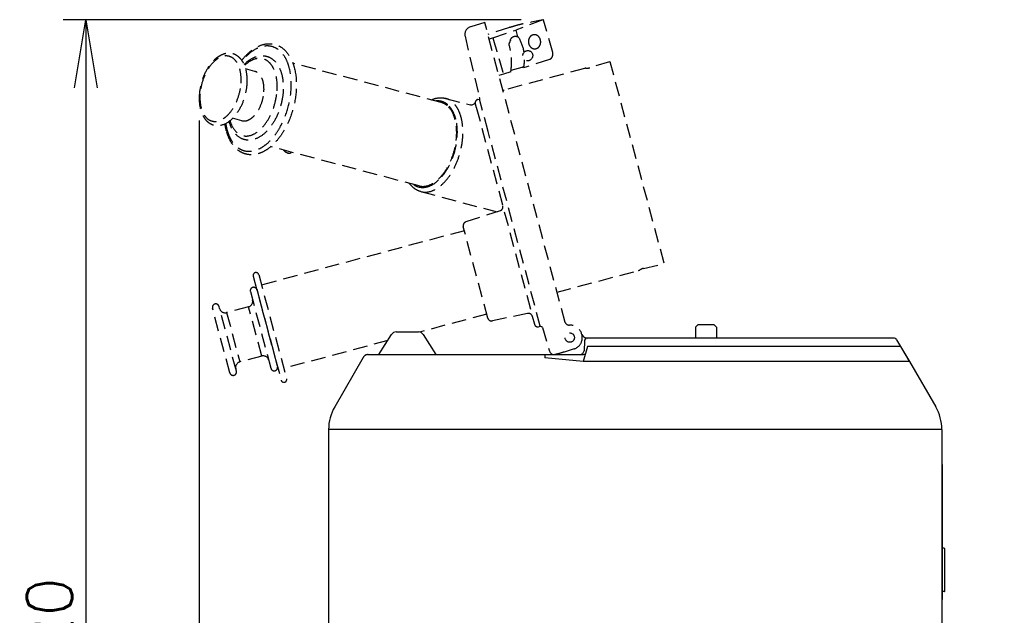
# Model space of a CAD drawing. Extents: x 460 to 8195, y 0 to 5507.
# Tile 20 of 30: x 3431 to 4298, y 1284 to 1809. Entities that reach past the tile are written whole.
import ezdxf

# ---------------------------------------------------------------- set-up
doc = ezdxf.new("R2010")
doc.units = 0
doc.header["$LTSCALE"] = 2
doc.header["$PDMODE"] = 3
doc.linetypes.add('HIDDEN', pattern=[9.525, 6.35, -3.175])
doc.layers.get('0').update_dxf_attribs({"linetype": 'CONTINUOUS'})
doc.layers.get('DEFPOINTS').update_dxf_attribs({"linetype": 'CONTINUOUS'})
doc.layers.add('DANMEN', color=7, linetype='CONTINUOUS')
doc.layers.add('SUNPOU', color=7, linetype='CONTINUOUS')
doc.styles.get("Standard").update_dxf_attribs({"font": 'romans.shx', "bigfont": 'extfont.shx'})
doc.dimstyles.get("Standard").update_dxf_attribs({"dimscale": 20, "dimtxt": 2, "dimasz": 3, "dimexe": 1, "dimexo": 1, "dimgap": 0.6, "dimtad": 3, "dimdec": 0, "dimzin": 0, "dimdsep": 46, "dimtxsty": 'STANDARD', "dimblk1": 'OPEN', "dimblk2": 'OPEN', "dimsah": 1, "dimcen": 1.5, "dimadec": 0, "dimazin": 0, "dimtfac": 1, "dimtdec": 0, "dimtmove": 0, "dimatfit": 0, "dimldrblk": 'DOTSMALL', "dimfxl": 1, "dimtvp": 1, "dimtolj": 1, "dimtzin": 0, "dimarcsym": 0})

# ---------------------------------------------------------------- blocks, each defined once
blk = doc.blocks.new('_OPEN')
at = {"color": 0, "linetype": 'ByBlock'}
for p, q in [((-1, 0.167), (0, 0)), ((0, 0), (-1, -0.167)), ((0, 0), (-1, 0))]:
    blk.add_line(p, q, dxfattribs=at)
blk = doc.blocks.new('*D45')
at = {"layer": 'DEFPOINTS', "color": 0}
for p in [(3892.11, 1808.64), (3488.75, 688.66), (3725.18, 688.66)]:
    blk.add_point(p, dxfattribs=at)
at = {"layer": 'SUNPOU', "color": 0, "lineweight": -2}
for p, q in [((3872.11, 1808.64), (3468.75, 1808.64)), ((3488.75, 1748.64), (3488.75, 748.66)), ((3705.18, 688.66), (3468.75, 688.66))]:
    blk.add_line(p, q, dxfattribs=at)
at = {"layer": 'SUNPOU', "color": 0, "lineweight": -2, "xscale": 60, "yscale": 60, "zscale": 60}
for p, rotation in [((3488.75, 1808.64), 90), ((3488.75, 688.66), 270)]:
    blk.add_blockref('_OPEN', p, dxfattribs=dict(at, rotation=rotation))
at = {"layer": 'SUNPOU', "color": 0, "insert": (3456.75, 1248.65), "char_height": 40, "attachment_point": 5, "rotation": 90}
blk.add_mtext('\\A1;1120', dxfattribs=at)
blk = doc.blocks.new('_DotSmall')
at = {"color": 0, "linetype": 'ByBlock', "const_width": 0.5}
blk.add_lwpolyline([(-0.0625, 0, 1), (0.0625, 0, 1)], format="xyb", close=True, dxfattribs=at)
blk = doc.blocks.new('*D46')
at = {"layer": 'DEFPOINTS', "color": 0}
for p in [(3588.58, 1739.73), (4297.56, 1241.72), (3588.58, 588.64)]:
    blk.add_point(p, dxfattribs=at)
at = {"layer": 'SUNPOU', "color": 0, "lineweight": -2}
for p, q in [((3588.58, 1719.73), (3588.58, 568.64)), ((4297.56, 1221.72), (4297.56, 568.64)), ((4237.56, 588.64), (3648.58, 588.64))]:
    blk.add_line(p, q, dxfattribs=at)
at = {"layer": 'SUNPOU', "color": 0, "lineweight": -2, "xscale": 60, "yscale": 60, "zscale": 60, "rotation": 180}
blk.add_blockref('_OPEN', (3588.58, 588.64), dxfattribs=at)
at = {"layer": 'SUNPOU', "color": 0, "lineweight": -2, "xscale": 60, "yscale": 60, "zscale": 60}
blk.add_blockref('_OPEN', (4297.56, 588.64), dxfattribs=at)
at = {"layer": 'SUNPOU', "color": 0, "insert": (3943.07, 620.64), "char_height": 40, "attachment_point": 5}
blk.add_mtext('\\A1;710', dxfattribs=at)

msp = doc.modelspace()

# ---------------------------------------------------------------- linework, layer by layer
at = {"color": 2, "linetype": 'Continuous'}
for p, q in [((4027.64, 1539.7), (4025.64, 1537.7)), ((4025.64, 1537.7), (4025.64, 1528.2)), ((4042.04, 1539.7), (4027.64, 1539.7)), ((4042.04, 1539.7), (4044.04, 1537.7)), ((4044.04, 1537.7), (4044.04, 1528.2)), ((3746.85, 1513.61), (3757.88, 1531.26)), ((3762.12, 1533.61), (3781.58, 1533.61)), ((3785.82, 1531.26), (3796.85, 1513.61)), ((3925.54, 1531.18), (3926.35, 1530.13)), ((4200.12, 1528.2), (3930.74, 1528.2)), ((4202.7, 1526.73), (4206.27, 1520.7)), ((3930.43, 1520.7), (3926.82, 1507.61)), ((3927.74, 1525.3), (3927.45, 1516.99)), ((4206.3, 1520.7), (3930.43, 1520.7)), ((4202.83, 1520.74), (4202.85, 1520.7)), ((4206.27, 1520.7), (4214.11, 1507.61)), ((4214.05, 1507.71), (4206.3, 1520.7)), ((3733, 1511.11), (3707.89, 1467.61)), ((3737.33, 1513.61), (3892.82, 1513.61)), ((3892.82, 1513.61), (3892.82, 1510.61)), ((3926.82, 1507.61), (3892.82, 1510.61)), ((3892.84, 1513.61), (3925.56, 1513.61)), ((4209.78, 1507.61), (3926.82, 1507.61)), ((4214.11, 1507.61), (4237.2, 1467.61)), ((3702.53, 1447.61), (3702.53, 1218.62)), ((4242.56, 1447.61), (3702.53, 1447.61)), ((4242.56, 1447.61), (4242.56, 1218.62)), ((4242.56, 1416.86), (4243.06, 1416.86)), ((4243.06, 1297.87), (4243.06, 1416.86)), ((4243.06, 1369.89), (4243.16, 1369.89)), ((4244.66, 1342.96), (4243.06, 1342.96)), ((4245.16, 1305.27), (4245.16, 1342.46)), ((4243.06, 1331.21), (4243.16, 1331.21)), ((4243.06, 1328.89), (4243.16, 1328.89)), ((4244.66, 1304.77), (4243.06, 1304.77)), ((4242.56, 1297.87), (4243.06, 1297.87))]:
    msp.add_line(p, q, dxfattribs=at)
for centre, radius, start, end in [((3762.12, 1528.61), 5, 90.00003, 147.99462), ((3781.58, 1528.61), 5, 32.00538, 89.99997), ((3930.31, 1533.18), 5, 217.56347, 270), ((3930.74, 1525.2), 3, 89.9999, 178), ((4200.12, 1525.2), 3, 30.61859, 89.99998), ((3923.95, 1517.11), 3.5, 270, 358), ((3925.56, 1519.93), 6.32, 269.95998, 276.39013), ((3742.53, 1447.61), 40, 150, 180), ((4202.56, 1447.61), 40, 0, 30), ((4244.66, 1342.46), 0.5, 0, 90), ((4244.66, 1305.27), 0.5, 270, 0)]:
    msp.add_arc(centre, radius, start, end, dxfattribs=at)
for points, knots in [([(3926.27, 1513.65), (3926.46, 1513.67), (3927.26, 1513.76), (3928.04, 1513.95), (3928.62, 1514.13)], [0, 0, 0, 0, 0.245264, 1, 1, 1, 1]), ([(4212.29, 1507.61), (4212.09, 1507.6), (4211.26, 1507.6), (4210.42, 1507.61), (4209.78, 1507.61)], [0, 0, 0, 0, 0.230855, 1, 1, 1, 1]), ([(4214.11, 1507.61), (4214.13, 1507.58), (4213.84, 1507.65), (4213.64, 1507.58), (4212.98, 1507.62), (4212.55, 1507.61), (4212.29, 1507.61)], [0, 0, 0, 0, 0.057897, 0.244691, 0.564282, 1, 1, 1, 1])]:
    msp.add_open_spline(points, degree=3, knots=knots, dxfattribs=at)
at = {"layer": 'DANMEN', "color": 4, "linetype": 'HIDDEN'}
for p, q in [((3840, 1806.14), (3827.37, 1802.28)), ((3910.83, 1541.98), (3840, 1806.14)), ((3891.21, 1808.64), (3867.36, 1799.46)), ((3891.21, 1808.64), (3881.03, 1806.53)), ((3891.3, 1808.66), (3891.21, 1808.64)), ((3899.86, 1779.83), (3891.75, 1808.3)), ((3861.73, 1801.89), (3842.81, 1795.67)), ((3847.03, 1792.66), (3867.36, 1799.46)), ((3861.76, 1801.9), (3861.73, 1801.89)), ((3861.73, 1801.89), (3861.76, 1801.9)), ((3867.36, 1799.46), (3868.92, 1793.63)), ((3822.66, 1794.16), (3835.25, 1740.26)), ((3843.85, 1791.79), (3847.03, 1792.66)), ((3862.51, 1789.34), (3862.52, 1789.39)), ((3862.52, 1789.39), (3862.54, 1790.01)), ((3870.21, 1792.49), (3870.46, 1792.09)), ((3882.04, 1778.67), (3882.13, 1778.33)), ((3801.63, 1735.76), (3670.98, 1770.37)), ((3897.03, 1773.67), (3876.11, 1766.78)), ((3949.97, 1771.6), (3932.59, 1766.35)), ((3998.05, 1594.06), (3950.51, 1771.47)), ((3637.55, 1763.15), (3629.48, 1765.28)), ((3856.5, 1760.52), (3852.52, 1759.43)), ((3863, 1762.59), (3856.5, 1760.52)), ((3927.78, 1765.65), (3857.04, 1746.7)), ((3872.69, 1766.57), (3863.13, 1764.01)), ((3874.25, 1766.19), (3873.81, 1766.77)), ((3876.11, 1766.78), (3874.25, 1766.19)), ((3805.53, 1739.33), (3827.44, 1733.52)), ((3833.86, 1738.31), (3835.31, 1738.7)), ((3835.25, 1740.26), (3835.25, 1740.26)), ((3842.97, 1710.12), (3835.31, 1738.7)), ((3827.41, 1733.53), (3827.42, 1733.53)), ((3832.59, 1731.46), (3883.82, 1540.27)), ((3626.03, 1719.66), (3618.01, 1721.79)), ((3626.03, 1719.66), (3626.03, 1719.66)), ((3888.94, 1538.53), (3842.97, 1710.12)), ((3782.15, 1662.22), (3651.48, 1696.84)), ((3666.86, 1690.97), (3666.47, 1691.07)), ((3669.95, 1691.95), (3669.36, 1691.37)), ((3783.77, 1657.19), (3850.88, 1639.41)), ((3853.59, 1640.29), (3823.44, 1630.49)), ((3822.08, 1622.76), (3643.44, 1574.89)), ((3842.71, 1545.78), (3821.14, 1626.26)), ((3903.71, 1568.52), (3975.45, 1587.74)), ((3979.96, 1589.55), (3997.65, 1593.69)), ((3636.17, 1582.72), (3660.75, 1490.99)), ((3641, 1584.02), (3665.58, 1492.29)), ((3639.24, 1571.13), (3657.61, 1502.57)), ((3633.61, 1569.1), (3651.72, 1501.51)), ((3615.54, 1497.51), (3600.27, 1554.48)), ((3621.33, 1499.06), (3606.07, 1556.03)), ((3632.02, 1555.74), (3612.71, 1550.56)), ((3643.66, 1512.29), (3632.02, 1555.74)), ((3612.71, 1550.56), (3624.35, 1507.11)), ((3841.77, 1549.28), (3782.44, 1533.38)), ((3877.82, 1549.85), (3846.81, 1543.26)), ((3887.49, 1538.14), (3888.94, 1538.53)), ((3890.75, 1537.47), (3896.69, 1517.5)), ((3754.76, 1525.96), (3663.13, 1501.41)), ((3918.7, 1518.55), (3909.9, 1515.84)), ((3643.66, 1512.29), (3624.35, 1507.11))]:
    msp.add_line(p, q, dxfattribs=at)
for points in [[(3831.72, 1736.11), (3831.62, 1735.78), (3831.43, 1735.32), (3831.16, 1734.88), (3830.81, 1734.46), (3830.38, 1734.09), (3829.88, 1733.79), (3829.33, 1733.57), (3828.74, 1733.44), (3828.12, 1733.42), (3827.51, 1733.51), (3827.42, 1733.53)], [(3835.25, 1740.26), (3835.33, 1739.79), (3835.35, 1739.22), (3835.31, 1738.7)], [(3890.75, 1537.47), (3889.98, 1537.92), (3889.4, 1538.28), (3888.94, 1538.53)], [(3896.69, 1517.5), (3897.07, 1516.56), (3897.68, 1515.55), (3898.53, 1514.59), (3899.6, 1513.76)]]:
    msp.add_lwpolyline(points, dxfattribs=at)
msp.add_circle((3914.9, 1528.57), 4.1, dxfattribs=at)
for centre, radius, start, end in [((3829.38, 1795.68), 6.9, 107, 192.76236), ((3892.82, 1707.55), 99.33, 108.01023, 108.22374), ((8207.76, 3060.94), 4541.43, 196.21668, 196.63943), ((3867.06, 1789.54), 4.55, 166.3924, 174.04687), ((3867.11, 1789.53), 4.6, 166.05677, 166.40264), ((3836.81, 1774.19), 38.29, 347.93765, 355.30064), ((3929.4, 1759.59), 6.28, 92.62723, 104.9965), ((3580.77, 1755.34), 50.13, 352.96058, 356.0408), ((3637.56, 1739.25), 48.98, 175.48405, 176.05409), ((3851.55, 1767), 21.04, 282.2398, 285.12051), ((3852.59, 1762.61), 16.52, 283.61235, 284.1579), ((3834.63, 1735.42), 3, 105, 166.95297), ((3778.39, 1711.74), 37.31, 14.37962, 14.99899), ((3777.52, 1711.55), 43.15, 10.48464, 14.94941), ((3774.31, 1710.91), 46.43, 9.95492, 10.53268), ((3668.19, 1695.81), 5.02, 250.10408, 254.64714), ((3852.5, 1643.62), 3.5, 287.99999, 15), ((3824.52, 1627.17), 3.5, 108.00001, 195.0002), ((3973.82, 1593.8), 6.28, 285.0035, 297.37277), ((3638.59, 1583.37), 2.5, 15, 195), ((3636.51, 1569.88), 3, 24.59407, 195.00001), ((3641.96, 1572.37), 3, 204.59407, 207.24806), ((3630.72, 1560.57), 5, 285, 14.99998), ((3603.17, 1555.25), 3, 14.99999, 195.00001), ((3611.41, 1555.39), 5, 195.00002, 285), ((3846.09, 1546.68), 3.5, 194.9998, 281.99999), ((3878.55, 1546.42), 3.5, 15, 102.00001), ((3886.72, 1541.04), 3, 195, 285), ((3914.5, 1543.56), 4, 203.24895, 271.49812), ((3914.9, 1528.57), 11, 334.31904, 91.50968), ((3915.76, 1528.11), 10, 287.08628, 289.16007), ((3915.74, 1528.16), 10.06, 289.16241, 334.31734), ((3644.95, 1507.46), 5, 15.00002, 105), ((3737.33, 1508.61), 5, 90, 150), ((3625.64, 1502.28), 5, 105, 194.99998), ((3654.62, 1502.29), 3, 194.99999, 5.40593), ((3660.59, 1502.85), 3, 182.75194, 185.40593), ((3618.44, 1498.28), 3, 194.99999, 15.00001), ((3663.16, 1491.64), 2.5, 195, 15)]:
    msp.add_arc(centre, radius, start, end, dxfattribs=at)
for centre, major_axis, ratio, start_param, end_param in [((3866.76, 1789.78), (2.32, 3.76), 0.944885, -0.370413, 0.044415), ((3838.69, 1772.24), (12.88, 36), 0.949894, -1.03895, -0.693837), ((3838.69, 1772.24), (19.92, 32.24), 0.944885, -1.074091, -1.015732)]:
    msp.add_ellipse(centre, major_axis=major_axis, ratio=ratio, start_param=start_param, end_param=end_param, dxfattribs=at)
msp.add_ellipse((3877.85, 1776.92), major_axis=(2.42, 3.93), ratio=0.944907, dxfattribs=at)
for points, knots in [([(3861.76, 1801.9), (3863.45, 1802.46), (3866.95, 1803.51), (3872.13, 1804.87), (3876.85, 1805.91), (3879.77, 1806.41), (3881.03, 1806.53)], [0, 0, 0, 0, 0.269278, 0.552741, 0.808607, 1, 1, 1, 1]), ([(3891.75, 1808.3), (3891.73, 1808.4), (3891.61, 1808.59), (3891.39, 1808.67), (3891.3, 1808.66)], [0, 0, 0, 0, 0.523457, 1, 1, 1, 1]), ([(3883.31, 1795.44), (3882.52, 1795.36), (3880.92, 1794.76), (3879.2, 1792.82), (3878.38, 1790.24), (3878.52, 1788.4), (3878.75, 1787.52)], [0, 0, 0, 0, 0.231187, 0.475005, 0.733989, 1, 1, 1, 1]), ([(3889.05, 1790.91), (3888.87, 1791.59), (3888.31, 1792.87), (3886.95, 1794.41), (3885.22, 1795.35), (3883.93, 1795.49), (3883.31, 1795.44)], [0, 0, 0, 0, 0.266447, 0.522138, 0.765304, 1, 1, 1, 1]), ([(3626.06, 1772.76), (3627.92, 1775.17), (3631.83, 1779.5), (3638.54, 1784.48), (3645.66, 1787.37), (3652.88, 1787.81), (3659.65, 1785.59), (3665.34, 1780.95), (3669.68, 1774.39), (3671.55, 1769.27), (3672.29, 1766.53)], [0, 0, 0, 0, 0.147216, 0.280603, 0.401417, 0.513788, 0.623827, 0.73816, 0.862444, 1, 1, 1, 1]), ([(3861.63, 1786.07), (3861.49, 1786.58), (3861.5, 1787.68), (3862.03, 1788.63), (3862.37, 1789)], [0, 0, 0, 0, 0.510408, 1, 1, 1, 1]), ([(3862.65, 1790.64), (3862.82, 1791.33), (3863.47, 1792.59), (3865.1, 1793.85), (3867.06, 1794.29), (3868.36, 1793.94), (3868.92, 1793.63)], [0, 0, 0, 0, 0.267315, 0.516908, 0.756648, 1, 1, 1, 1]), ([(3878.75, 1787.52), (3878.93, 1786.84), (3879.49, 1785.56), (3880.85, 1784.02), (3882.58, 1783.08), (3883.87, 1782.94), (3884.49, 1783)], [0, 0, 0, 0, 0.266447, 0.522138, 0.765304, 1, 1, 1, 1]), ([(3884.49, 1783), (3885.28, 1783.07), (3886.88, 1783.67), (3888.6, 1785.61), (3889.42, 1788.19), (3889.28, 1790.03), (3889.05, 1790.91)], [0, 0, 0, 0, 0.231187, 0.475005, 0.733989, 1, 1, 1, 1]), ([(3630.78, 1751.88), (3631.04, 1755.68), (3630.8, 1761.3), (3628.79, 1768.18), (3626.57, 1772.49), (3623.58, 1775.93), (3619.88, 1778.28), (3615.66, 1779.28), (3611.27, 1778.88), (3607, 1777.19), (3601.44, 1773.33), (3595.53, 1766.01), (3590.69, 1755.24), (3589.05, 1747.19), (3588.73, 1743.1)], [0, 0, 0, 0, 0.13749, 0.199732, 0.257287, 0.310994, 0.362324, 0.412949, 0.464522, 0.518707, 0.576911, 0.707021, 0.851922, 1, 1, 1, 1]), ([(3667.9, 1766.4), (3667.22, 1768.94), (3665.52, 1773.64), (3661.64, 1779.6), (3656.65, 1783.76), (3650.76, 1785.77), (3644.41, 1785.44), (3638.03, 1782.92), (3631.86, 1778.43), (3628.22, 1774.48), (3626.47, 1772.27)], [0, 0, 0, 0, 0.141294, 0.266451, 0.37849, 0.4843, 0.593117, 0.712999, 0.848377, 1, 1, 1, 1]), ([(3863, 1762.59), (3863.56, 1766.5), (3863.9, 1774.43), (3862.65, 1782.27), (3861.63, 1786.07)], [0, 0, 0, 0, 0.500814, 1, 1, 1, 1]), ([(3897.03, 1773.67), (3897.57, 1773.85), (3898.62, 1774.49), (3899.68, 1776.02), (3900.15, 1777.89), (3900.03, 1779.2), (3899.86, 1779.83)], [0, 0, 0, 0, 0.232606, 0.47835, 0.73663, 1, 1, 1, 1]), ([(3625.42, 1752.71), (3625.66, 1756.21), (3625.45, 1761.36), (3623.66, 1767.59), (3621.74, 1771.36), (3619.23, 1774.27), (3616.19, 1776.16), (3612.77, 1776.9), (3609.17, 1776.44), (3605.56, 1774.87), (3600.67, 1771.25), (3595.39, 1764.4), (3591.03, 1754.35), (3589.58, 1746.84), (3589.32, 1743.04)], [0, 0, 0, 0, 0.141834, 0.204626, 0.261025, 0.311536, 0.357898, 0.403029, 0.450256, 0.502224, 0.560329, 0.694504, 0.84582, 1, 1, 1, 1]), ([(3628.12, 1769.1), (3629.91, 1770.94), (3633.69, 1774.1), (3640.24, 1776.96), (3647.04, 1777.14), (3653.2, 1774.37), (3657.92, 1769.17), (3661.06, 1762.25), (3662.66, 1754.08), (3662.71, 1748.27), (3662.5, 1745.27)], [0, 0, 0, 0, 0.130247, 0.247564, 0.356989, 0.465429, 0.57995, 0.706352, 0.846936, 1, 1, 1, 1]), ([(3657.15, 1746.1), (3657.5, 1751.31), (3657.02, 1758.95), (3653.32, 1767.6), (3649.48, 1772.14), (3644.55, 1774.64), (3638.99, 1774.68), (3633.43, 1772.44), (3630.15, 1769.83), (3628.55, 1768.28)], [0, 0, 0, 0, 0.308572, 0.438239, 0.550735, 0.652451, 0.754735, 0.868638, 1, 1, 1, 1]), ([(3949.97, 1771.6), (3950.04, 1771.62), (3950.21, 1771.67), (3950.48, 1771.6), (3950.51, 1771.47)], [0, 0, 0, 0, 0.345501, 1, 1, 1, 1]), ([(3672.29, 1766.53), (3673.78, 1760.93), (3674.85, 1748.63), (3671.98, 1730.25), (3666.18, 1715.51), (3659.69, 1705.26), (3654.26, 1698.93), (3648.33, 1694.02), (3642.04, 1690.75), (3635.56, 1689.34), (3629.21, 1690.01), (3623.44, 1692.79), (3618.62, 1697.4), (3614.89, 1703.49), (3613.23, 1708.16), (3612.56, 1710.65)], [0, 0, 0, 0, 0.136295, 0.285895, 0.435107, 0.505331, 0.57076, 0.63076, 0.685513, 0.736147, 0.784588, 0.833154, 0.884146, 0.939416, 1, 1, 1, 1]), ([(3613.01, 1711.82), (3613.63, 1709.48), (3615.17, 1705.14), (3618.6, 1699.52), (3622.94, 1695.37), (3628.08, 1692.93), (3633.73, 1692.41), (3639.55, 1693.78), (3645.32, 1696.88), (3650.85, 1701.56), (3655.97, 1707.64), (3662.13, 1717.51), (3667.63, 1731.69), (3670.35, 1749.31), (3669.33, 1761.07), (3667.9, 1766.4)], [0, 0, 0, 0, 0.060593, 0.114847, 0.163663, 0.209218, 0.254688, 0.303278, 0.35723, 0.417508, 0.483982, 0.555727, 0.708578, 0.861625, 1, 1, 1, 1]), ([(3645.56, 1745.09), (3645.71, 1747.25), (3645.62, 1751.35), (3644.21, 1756.9), (3641.57, 1761.15), (3638.89, 1762.79), (3637.55, 1763.15)], [0, 0, 0, 0, 0.306722, 0.576569, 0.803746, 1, 1, 1, 1]), ([(3873.81, 1766.77), (3873.8, 1766.78), (3873.76, 1766.79), (3873.68, 1766.78), (3873.57, 1766.77), (3873.36, 1766.73), (3873.06, 1766.67), (3872.82, 1766.61), (3872.69, 1766.57)], [0, 0, 0, 0, 0.032705, 0.101617, 0.203723, 0.332982, 0.647547, 1, 1, 1, 1]), ([(3929.11, 1765.86), (3929.36, 1765.87), (3930.53, 1765.92), (3931.71, 1766.08), (3932.59, 1766.35)], [0, 0, 0, 0, 0.212763, 1, 1, 1, 1]), ([(3589.32, 1743.04), (3589.08, 1739.53), (3589.29, 1734.39), (3591.08, 1728.15), (3593.01, 1724.38), (3595.51, 1721.48), (3598.55, 1719.58), (3601.97, 1718.85), (3605.57, 1719.3), (3609.18, 1720.87), (3614.07, 1724.49), (3619.36, 1731.35), (3623.71, 1741.4), (3625.16, 1748.9), (3625.42, 1752.71)], [0, 0, 0, 0, 0.141834, 0.204626, 0.261025, 0.311536, 0.357898, 0.403029, 0.450256, 0.502224, 0.560329, 0.694504, 0.84582, 1, 1, 1, 1]), ([(3588.69, 1742.62), (3588.44, 1738.89), (3588.66, 1733.39), (3590.57, 1726.63), (3592.68, 1722.36), (3595.52, 1718.91), (3599.06, 1716.47), (3603.12, 1715.28), (3608.95, 1715.5), (3616.21, 1719.25), (3623.07, 1727.16), (3628.15, 1737.44), (3630.03, 1745.2), (3630.52, 1749.19)], [0, 0, 0, 0, 0.138338, 0.201145, 0.259321, 0.313613, 0.365392, 0.416259, 0.467794, 0.578339, 0.706734, 0.850763, 1, 1, 1, 1]), ([(3662.5, 1745.27), (3662.22, 1741.13), (3660.76, 1732.92), (3656.39, 1721.56), (3650.15, 1711.97), (3642.5, 1705.04), (3634.94, 1702.28), (3629.13, 1702.63), (3623.7, 1704.58), (3618.04, 1710.11), (3615.71, 1715.98), (3614.89, 1719.16)], [0, 0, 0, 0, 0.151125, 0.301587, 0.441506, 0.564789, 0.672566, 0.723665, 0.774492, 0.880087, 1, 1, 1, 1]), ([(3615.65, 1719.74), (3616.43, 1716.98), (3618.52, 1712.03), (3623.45, 1707.51), (3627.97, 1706.12), (3632.85, 1706.08), (3639.3, 1708.82), (3646, 1715.22), (3651.6, 1724.13), (3655.56, 1734.67), (3656.88, 1742.27), (3657.15, 1746.1)], [0, 0, 0, 0, 0.117815, 0.21615, 0.262317, 0.30939, 0.413892, 0.539781, 0.685371, 0.842473, 1, 1, 1, 1]), ([(3626.03, 1719.66), (3627.04, 1719.39), (3629.28, 1719.29), (3632.63, 1720.45), (3635.86, 1722.74), (3639.99, 1727.3), (3643.85, 1734.82), (3645.32, 1741.6), (3645.56, 1745.09)], [0, 0, 0, 0, 0.088011, 0.184653, 0.295, 0.420037, 0.703165, 1, 1, 1, 1]), ([(3793.23, 1738.13), (3795.18, 1738.99), (3799.28, 1740.15), (3803.55, 1739.85), (3805.53, 1739.33)], [0, 0, 0, 0, 0.511134, 1, 1, 1, 1]), ([(3802, 1736.64), (3800.81, 1736.97), (3799.15, 1737.18), (3797.51, 1737.09), (3797.09, 1737.05)], [0, 0, 0, 0, 0.744828, 1, 1, 1, 1]), ([(3806.97, 1732.92), (3806.57, 1733.26), (3804.96, 1734.49), (3803.08, 1735.37), (3801.63, 1735.76)], [0, 0, 0, 0, 0.258168, 1, 1, 1, 1]), ([(3807.48, 1733.64), (3807.08, 1734), (3805.43, 1735.3), (3803.49, 1736.23), (3802, 1736.64)], [0, 0, 0, 0, 0.258488, 1, 1, 1, 1]), ([(3819.21, 1722.68), (3818.65, 1724.78), (3817.26, 1728.68), (3814.17, 1733.73), (3810.25, 1737.45), (3807.11, 1738.91), (3805.53, 1739.33)], [0, 0, 0, 0, 0.289697, 0.548959, 0.782183, 1, 1, 1, 1]), ([(3832.59, 1731.46), (3832.41, 1732.15), (3832.16, 1733.32), (3831.88, 1734.78), (3831.81, 1735.63), (3831.7, 1736.01), (3831.72, 1736.11)], [0, 0, 0, 0, 0.455063, 0.760403, 0.938794, 1, 1, 1, 1]), ([(3813.88, 1720.85), (3813.54, 1722.11), (3812.1, 1726.54), (3809.53, 1730.74), (3806.97, 1732.92)], [0, 0, 0, 0, 0.279383, 1, 1, 1, 1]), ([(3814.43, 1721.4), (3814.09, 1722.67), (3812.63, 1727.16), (3810.05, 1731.4), (3807.48, 1733.64)], [0, 0, 0, 0, 0.278871, 1, 1, 1, 1]), ([(3612.56, 1710.65), (3612.43, 1711.16), (3611.9, 1713.27), (3611.51, 1715.41), (3611.28, 1717.04)], [0, 0, 0, 0, 0.243985, 1, 1, 1, 1]), ([(3611.87, 1717.32), (3611.94, 1716.85), (3612.25, 1715), (3612.65, 1713.16), (3613.01, 1711.82)], [0, 0, 0, 0, 0.256047, 1, 1, 1, 1]), ([(3782.15, 1662.22), (3783.2, 1661.94), (3785.42, 1661.65), (3790.15, 1662.21), (3796.24, 1665.18), (3802.68, 1671.35), (3808.22, 1679.72), (3812.41, 1689.63), (3814.95, 1700.31), (3815.62, 1710.88), (3814.72, 1717.71), (3813.88, 1720.85)], [0, 0, 0, 0, 0.042981, 0.087714, 0.187188, 0.304432, 0.438003, 0.582244, 0.729364, 0.871053, 1, 1, 1, 1]), ([(3783.77, 1657.19), (3786.03, 1656.59), (3791.23, 1656.58), (3798.73, 1660.02), (3805.71, 1666.28), (3811.81, 1674.87), (3816.62, 1685.18), (3819.8, 1696.46), (3821.11, 1707.87), (3820.65, 1715.39), (3820.03, 1718.94)], [0, 0, 0, 0, 0.08695, 0.185355, 0.300592, 0.431913, 0.574622, 0.721867, 0.866024, 1, 1, 1, 1]), ([(3801.96, 1670.06), (3804.83, 1673.34), (3809.78, 1681.11), (3814.47, 1694.17), (3816.39, 1707.83), (3815.59, 1716.88), (3814.53, 1721.01)], [0, 0, 0, 0, 0.241346, 0.503618, 0.763931, 1, 1, 1, 1]), ([(3666.47, 1691.07), (3666.13, 1691.17), (3665.43, 1691.45), (3664.13, 1692.29), (3663.29, 1693.16), (3662.83, 1693.83)], [0, 0, 0, 0, 0.228956, 0.479708, 1, 1, 1, 1]), ([(3666.48, 1691.09), (3665.8, 1691.33), (3664.5, 1692.1), (3663.45, 1693.17), (3662.99, 1693.79)], [0, 0, 0, 0, 0.483004, 1, 1, 1, 1]), ([(3669.36, 1691.37), (3669.22, 1691.23), (3668.89, 1691), (3668.28, 1690.82), (3667.58, 1690.81), (3667.1, 1690.9), (3666.86, 1690.97)], [0, 0, 0, 0, 0.217744, 0.450927, 0.710203, 1, 1, 1, 1]), ([(3788.28, 1661.16), (3789.47, 1661.4), (3794.74, 1663.11), (3799.14, 1666.84), (3801.96, 1670.06)], [0, 0, 0, 0, 0.221812, 1, 1, 1, 1]), ([(3783.77, 1657.19), (3781.78, 1657.72), (3777.87, 1659.6), (3774.88, 1662.69), (3773.59, 1664.43)], [0, 0, 0, 0, 0.488657, 1, 1, 1, 1]), ([(3777.59, 1663.33), (3777.91, 1663.1), (3779.22, 1662.26), (3780.67, 1661.64), (3781.79, 1661.34)], [0, 0, 0, 0, 0.254955, 1, 1, 1, 1]), ([(3781.79, 1661.34), (3782.3, 1661.19), (3784.44, 1660.74), (3786.67, 1660.84), (3788.28, 1661.16)], [0, 0, 0, 0, 0.245247, 1, 1, 1, 1]), ([(3979.96, 1589.55), (3979.65, 1589.47), (3978.51, 1589.15), (3977.46, 1588.62), (3976.71, 1588.23)], [0, 0, 0, 0, 0.278416, 1, 1, 1, 1]), ([(3909.9, 1515.84), (3909.58, 1515.74), (3908.5, 1515.4), (3907.43, 1515.05), (3901.84, 1513.61)], [0, 0, 0, 0, 0.302559, 1, 1, 1, 1])]:
    msp.add_open_spline(points, degree=3, knots=knots, dxfattribs=at)
msp.add_open_spline([(3862.37, 1789), (3862.45, 1789.09), (3862.51, 1789.22), (3862.51, 1789.34)], degree=3, dxfattribs=at)

# ---------------------------------------------------------------- dimensions: what is measured, and where the dimension line sits
at = {"layer": 'SUNPOU'}
dim = msp.add_linear_dim(base=(3488.75, 688.66), p1=(3892.11, 1808.64), p2=(3725.18, 688.66), angle=90, dimstyle='STANDARD', dxfattribs=at)
dim.commit()
dim.dimension.update_dxf_attribs({"geometry": '*D45', "text_midpoint": (3456.75, 1248.65)})
dim = msp.add_linear_dim(base=(3588.58, 588.64), p1=(4297.56, 1241.72), p2=(3588.58, 1739.73), text='710', dimstyle='STANDARD', dxfattribs=at)
dim.commit()
dim.dimension.update_dxf_attribs({"geometry": '*D46', "text_midpoint": (3943.07, 620.64)})

doc.saveas('drawing.dxf')
